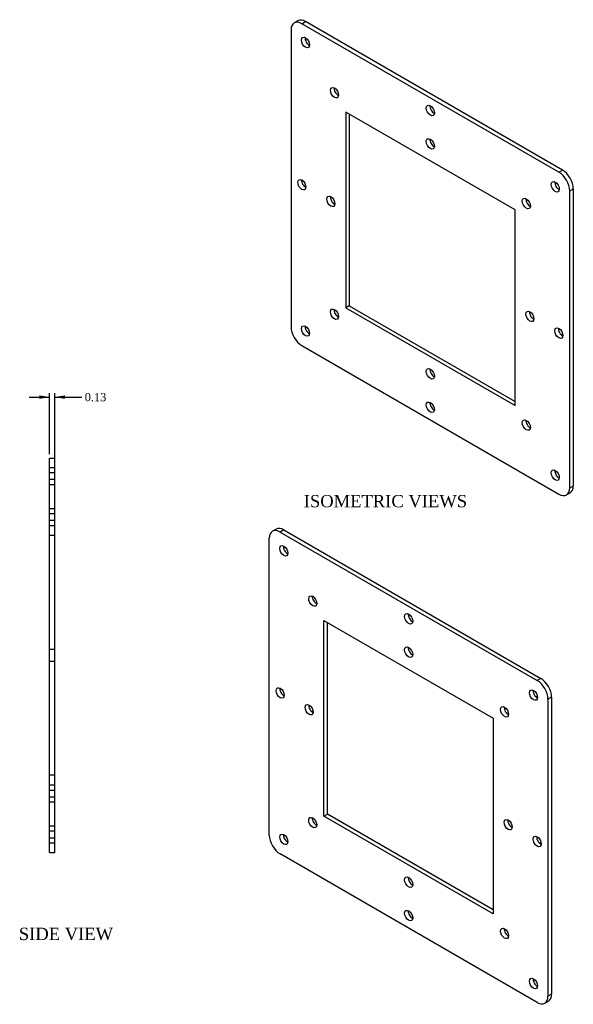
# Model space of a CAD drawing. Header units: inches. Extents: x 1.5 to 47.3, y 3 to 31.5.
# Tile 2 of 2: x 33.7 to 47.3, y 7.4 to 31.5. Entities that reach past the tile are written whole.
import ezdxf
from ezdxf.enums import TextEntityAlignment as Align
from ezdxf.lldxf.tags import DXFTag

# ---------------------------------------------------------------- set-up
doc = ezdxf.new("R2010")
doc.units = ezdxf.units.IN
doc.header["$MEASUREMENT"] = 0
doc.layers.add('COM52968', color=7, linetype='CONTINUOUS')
doc.layers.add('DEFAULT', color=7, linetype='CONTINUOUS')
doc.styles.add('SEACAD_TIMES_NEW_ROMAN', font='times.ttf')
tags = doc.linetypes.add('HIDDEN2', pattern=[0.1875, 0.125, -0.0625]).pattern_tags.tags
tags[6:7] = [DXFTag(74, 4), DXFTag(75, 0), DXFTag(340, '0'), DXFTag(46, 0.0), DXFTag(50, 0.0), DXFTag(44, 0.0), DXFTag(45, 0.0)]
tags[4:5] = [DXFTag(74, 4), DXFTag(75, 0), DXFTag(340, '0'), DXFTag(46, 0.0), DXFTag(50, 0.0), DXFTag(44, 0.0), DXFTag(45, 0.0)]

# ---------------------------------------------------------------- blocks, each defined once
blk = doc.blocks.new('GDIMGGROUP2')
at = {"layer": 'DEFAULT', "linetype": 'Continuous'}
for points in [[(34.218, 22.287), (34.218, 22.203), (34.468, 22.245)], [(34.843, 22.287), (34.593, 22.245), (34.843, 22.203)]]:
    blk.add_hatch(color=136, dxfattribs=at).paths.add_polyline_path(points)
at = {"layer": 'DEFAULT', "color": 136, "linetype": 'Continuous'}
for p, q in [((33.968, 22.245), (34.468, 22.245)), ((34.468, 20.854), (34.468, 22.345)), ((34.593, 20.667), (34.593, 22.345)), ((34.593, 22.245), (35.155, 22.245)), ((35.155, 22.245), (35.255, 22.245))]:
    blk.add_line(p, q, dxfattribs=at)
at = {"layer": 'DEFAULT', "color": 136, "linetype": 'Continuous', "style": 'SEACAD_TIMES_NEW_ROMAN'}
blk.add_text('0.13', height=0.2, dxfattribs=at).set_placement((35.325, 22.345), align=Align.TOP_LEFT)

msp = doc.modelspace()

# ---------------------------------------------------------------- linework, layer by layer
at = {"layer": 'COM52968', "color": 7, "linetype": 'Continuous'}
for p, q in [((40.53, 31.43), (40.442, 31.379)), ((40.629, 31.361), (40.718, 31.412)), ((46.905, 27.737), (40.629, 31.361)), ((46.993, 27.788), (40.718, 31.412)), ((40.364, 31.207), (40.364, 23.961)), ((41.699, 29.202), (41.699, 24.425)), ((45.836, 26.814), (41.699, 29.202)), ((41.787, 29.151), (41.787, 24.476)), ((46.905, 27.737), (46.993, 27.788)), ((47.17, 27.278), (47.259, 27.329)), ((47.17, 20.032), (47.17, 27.278)), ((47.259, 20.083), (47.259, 27.329)), ((45.836, 22.037), (45.836, 26.814)), ((41.787, 24.476), (41.699, 24.425)), ((41.699, 24.425), (45.836, 22.037)), ((41.787, 24.476), (45.836, 22.139)), ((40.629, 23.502), (46.905, 19.879)), ((34.468, 20.379), (34.468, 20.754)), ((34.468, 20.754), (34.593, 20.754)), ((34.593, 20.379), (34.593, 20.754)), ((34.468, 11.504), (34.468, 20.379)), ((34.593, 11.504), (34.593, 20.379)), ((47.17, 20.032), (47.259, 20.083)), ((47.093, 19.86), (47.181, 19.911)), ((40, 19.021), (39.912, 18.97)), ((40.188, 19.002), (40.099, 18.951)), ((40.188, 19.002), (46.463, 15.379)), ((39.834, 11.551), (39.834, 18.798)), ((40.099, 18.951), (46.375, 15.328)), ((41.169, 16.792), (45.305, 14.404)), ((41.169, 12.016), (41.169, 16.792)), ((41.257, 12.067), (41.257, 16.741)), ((46.463, 15.379), (46.375, 15.328)), ((46.728, 14.919), (46.64, 14.868)), ((46.728, 14.919), (46.728, 7.673)), ((46.64, 14.868), (46.64, 7.622)), ((45.305, 14.404), (45.305, 9.628)), ((41.169, 12.016), (41.257, 12.067)), ((45.305, 9.73), (41.257, 12.067)), ((45.305, 9.628), (41.169, 12.016)), ((34.468, 11.129), (34.468, 11.504)), ((34.593, 11.129), (34.593, 11.504)), ((34.468, 11.129), (34.593, 11.129)), ((46.375, 7.469), (40.099, 11.092)), ((46.562, 7.45), (46.651, 7.501)), ((46.728, 7.673), (46.64, 7.622))]:
    msp.add_line(p, q, dxfattribs=at)
at = {"layer": 'COM52968', "color": 7, "linetype": 'HIDDEN2'}
for p, q in [((34.593, 20.52), (34.468, 20.52)), ((34.593, 20.395), (34.468, 20.395)), ((34.468, 20.239), (34.593, 20.239)), ((34.468, 20.114), (34.593, 20.114)), ((34.593, 19.52), (34.468, 19.52)), ((34.593, 19.395), (34.468, 19.395)), ((34.468, 19.239), (34.593, 19.239)), ((34.468, 19.114), (34.593, 19.114)), ((34.593, 18.867), (34.468, 18.867)), ((34.593, 16.082), (34.468, 16.082)), ((34.468, 15.801), (34.593, 15.801)), ((34.593, 13.017), (34.468, 13.017)), ((34.593, 12.77), (34.468, 12.77)), ((34.593, 12.645), (34.468, 12.645)), ((34.468, 12.489), (34.593, 12.489)), ((34.468, 12.364), (34.593, 12.364)), ((34.593, 11.77), (34.468, 11.77)), ((34.593, 11.645), (34.468, 11.645)), ((34.468, 11.489), (34.593, 11.489)), ((34.468, 11.364), (34.593, 11.364))]:
    msp.add_line(p, q, dxfattribs=at)
at = {"layer": 'COM52968', "color": 7, "linetype": 'Continuous'}
for centre, major_axis, start_param, end_param in [((40.629, 31.054), (0.187, -0.325), 2.356194, 3.926991), ((40.718, 31.105), (0.187, -0.325), 2.356194, 3.141593), ((40.806, 30.952), (0.07, -0.122), 3.821986, 5.602792), ((41.513, 29.728), (0.07, -0.122), 3.821986, 5.602792), ((43.856, 29.294), (0.07, -0.122), 3.821986, 5.602792), ((43.856, 28.477), (0.07, -0.122), 3.821986, 5.602792), ((46.905, 27.431), (0.187, -0.325), 0.785398, 2.356194), ((46.993, 27.482), (0.187, -0.325), 0.785398, 2.356194), ((40.718, 27.482), (0.07, -0.122), 3.821986, 5.602792), ((46.905, 27.431), (0.07, -0.122), 3.821986, 5.602792), ((41.425, 27.074), (0.07, -0.122), 3.821986, 5.602792), ((46.198, 27.023), (0.07, -0.122), 3.821986, 5.602792), ((41.513, 24.318), (0.07, -0.122), 3.821986, 5.602792), ((46.286, 24.267), (0.07, -0.122), 3.821986, 5.602792), ((40.629, 23.808), (-0.188, 0.325), 0.785398, 2.356194), ((40.806, 23.91), (0.07, -0.122), 3.821986, 5.602792), ((46.993, 23.859), (0.07, -0.122), 3.821986, 5.602792), ((43.856, 22.864), (0.07, -0.122), 3.821986, 5.602792), ((43.856, 22.047), (0.07, -0.122), 3.821986, 5.602792), ((46.198, 21.614), (0.07, -0.122), 3.821986, 5.602792), ((46.905, 20.389), (0.07, -0.122), 3.821986, 5.602792), ((46.905, 20.185), (-0.187, 0.325), 2.356194, 3.926991), ((46.993, 20.236), (-0.188, 0.325), 3.141593, 3.926991), ((40.099, 18.645), (0.187, -0.325), 2.356194, 3.926991), ((40.188, 18.696), (0.187, -0.325), 2.356194, 3.141593), ((40.276, 18.543), (0.07, -0.122), 3.821986, 5.602792), ((40.983, 17.318), (-0.07, 0.122), 0.680393, 2.4612), ((43.325, 16.884), (-0.07, 0.122), 0.680393, 2.4612), ((43.325, 16.068), (-0.07, 0.122), 0.680393, 2.4612), ((46.375, 15.022), (-0.187, 0.325), 3.926991, 5.497787), ((46.463, 15.073), (-0.187, 0.325), 3.926991, 5.497787), ((40.188, 15.073), (-0.07, 0.122), 0.680393, 2.4612), ((46.375, 15.022), (0.07, -0.122), 3.821986, 5.602792), ((40.895, 14.664), (-0.07, 0.122), 0.680393, 2.4612), ((45.668, 14.613), (-0.07, 0.122), 0.680393, 2.4612), ((40.983, 11.909), (-0.07, 0.122), 0.680393, 2.4612), ((45.756, 11.858), (-0.07, 0.122), 0.680393, 2.4612), ((40.099, 11.398), (0.187, -0.325), 3.926991, 5.497787), ((40.276, 11.5), (0.07, -0.122), 3.821986, 5.602792), ((46.463, 11.449), (-0.07, 0.122), 0.680393, 2.4612), ((43.325, 10.454), (-0.07, 0.122), 0.680393, 2.4612), ((43.325, 9.638), (-0.07, 0.122), 0.680393, 2.4612), ((45.668, 9.204), (-0.07, 0.122), 0.680393, 2.4612), ((46.375, 7.979), (0.07, -0.122), 3.821986, 5.602792), ((46.375, 7.775), (-0.187, 0.325), 2.356194, 3.926991), ((46.463, 7.826), (-0.187, 0.325), 3.141593, 3.926991)]:
    msp.add_ellipse(centre, major_axis=major_axis, ratio=0.57735, start_param=start_param, end_param=end_param, dxfattribs=at)
for centre, major_axis in [((40.718, 30.901), (0.07, -0.122)), ((41.425, 29.677), (-0.07, 0.122)), ((43.767, 29.243), (-0.07, 0.122)), ((43.767, 28.426), (-0.07, 0.122)), ((40.629, 27.431), (-0.07, 0.122)), ((46.817, 27.38), (0.07, -0.122)), ((41.337, 27.023), (-0.07, 0.122)), ((46.11, 26.972), (-0.07, 0.122)), ((41.425, 24.267), (-0.07, 0.122)), ((46.198, 24.216), (-0.07, 0.122)), ((40.718, 23.859), (0.07, -0.122)), ((46.905, 23.808), (-0.07, 0.122)), ((43.767, 22.813), (-0.07, 0.122)), ((43.767, 21.996), (-0.07, 0.122)), ((46.11, 21.563), (-0.07, 0.122)), ((46.817, 20.338), (0.07, -0.122)), ((40.188, 18.492), (0.07, -0.122)), ((40.895, 17.267), (0.07, -0.122)), ((43.237, 16.833), (0.07, -0.122)), ((43.237, 16.017), (0.07, -0.122)), ((40.099, 15.022), (0.07, -0.122)), ((46.286, 14.971), (0.07, -0.122)), ((40.806, 14.613), (0.07, -0.122)), ((45.579, 14.562), (0.07, -0.122)), ((40.895, 11.858), (0.07, -0.122)), ((45.668, 11.807), (0.07, -0.122)), ((40.188, 11.449), (0.07, -0.122)), ((46.375, 11.398), (0.07, -0.122)), ((43.237, 10.403), (0.07, -0.122)), ((43.237, 9.587), (0.07, -0.122)), ((45.579, 9.153), (0.07, -0.122)), ((46.286, 7.928), (0.07, -0.122))]:
    msp.add_ellipse(centre, major_axis=major_axis, ratio=0.57735, dxfattribs=at)

# ---------------------------------------------------------------- block references
at = {"layer": 'DEFAULT'}
msp.add_blockref('GDIMGGROUP2', (0, 0), dxfattribs=at)

# ---------------------------------------------------------------- texts
at = {"layer": 'DEFAULT', "color": 136, "linetype": 'Continuous', "style": 'SEACAD_TIMES_NEW_ROMAN'}
for s, p in [('ISOMETRIC VIEWS', (40.675, 19.856)), ('SIDE VIEW', (33.717, 9.291))]:
    msp.add_text(s, height=0.3, dxfattribs=at).set_placement(p, align=Align.TOP_LEFT)

doc.saveas('drawing.dxf')
